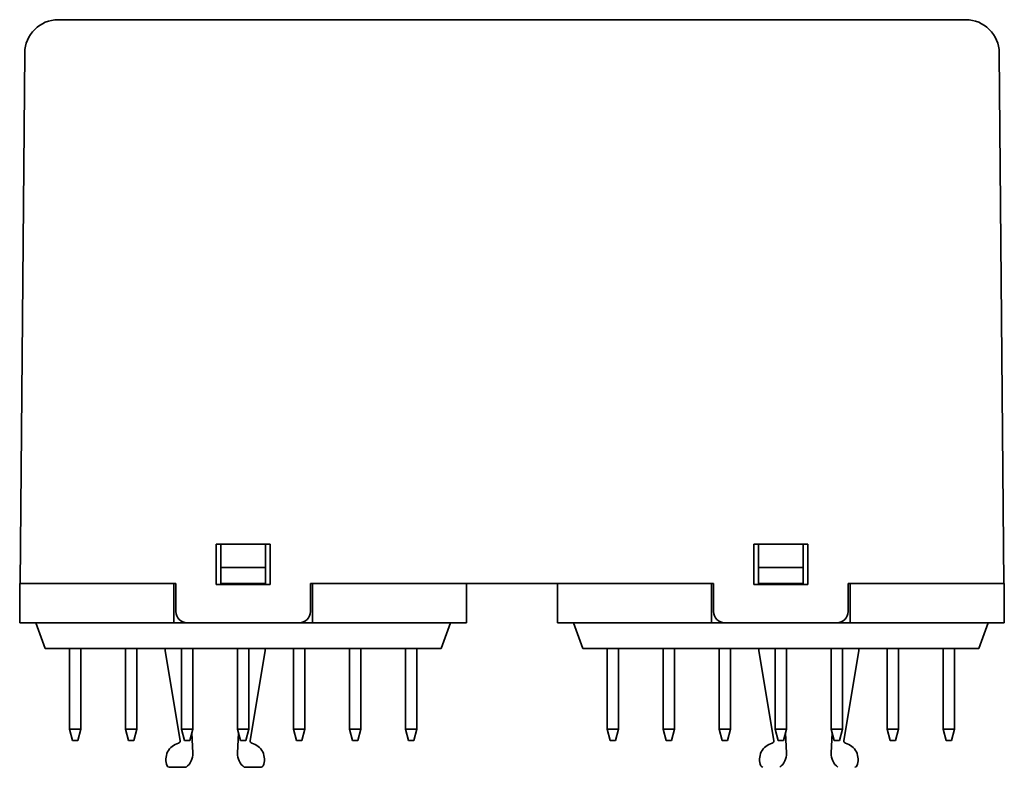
# Model space of a CAD drawing. Header units: millimetres. Extents: x 34 to 182, y 66 to 279.
# Tile 3 of 5: x 34 to 122, y 132 to 199. Entities that reach past the tile are written whole.
import ezdxf

# ---------------------------------------------------------------- set-up
doc = ezdxf.new("R2010")
doc.units = ezdxf.units.MM
doc.layers.add('Visible (ISO)', color=7, linetype='Continuous', lineweight=35)

msp = doc.modelspace()

# ---------------------------------------------------------------- linework, layer by layer
at = {"layer": 'Visible (ISO)'}
for p, q in [((118.926, 198.634), (37.926, 198.634)), ((34.926, 195.66), (34.517, 148.334)), ((122.334, 148.334), (121.926, 195.66)), ((52.026, 151.834), (56.826, 151.834)), ((52.026, 148.234), (52.026, 151.834)), ((52.426, 151.834), (52.426, 149.755)), ((56.426, 149.755), (56.426, 151.834)), ((56.826, 151.834), (56.826, 148.234)), ((100.026, 151.834), (104.826, 151.834)), ((100.026, 148.234), (100.026, 151.834)), ((100.426, 151.834), (100.426, 149.755)), ((104.426, 149.755), (104.426, 151.834)), ((104.826, 151.834), (104.826, 148.234)), ((52.426, 149.755), (52.426, 148.334)), ((56.426, 149.755), (52.426, 149.755)), ((56.426, 148.334), (56.426, 149.755)), ((100.426, 149.755), (104.426, 149.755)), ((100.426, 149.755), (100.426, 148.334)), ((104.426, 148.334), (104.426, 149.755)), ((34.476, 148.334), (35.317, 148.334)), ((34.476, 144.834), (34.476, 148.334)), ((37.517, 148.334), (35.317, 148.334)), ((48.426, 148.334), (37.517, 148.334)), ((48.226, 144.834), (48.226, 148.334)), ((48.426, 145.834), (48.426, 148.334)), ((56.826, 148.234), (52.026, 148.234)), ((56.426, 148.334), (52.426, 148.334)), ((52.426, 148.234), (52.426, 148.334)), ((56.426, 148.334), (56.426, 148.234)), ((60.426, 148.334), (60.426, 145.834)), ((96.426, 148.334), (60.426, 148.334)), ((60.626, 144.834), (60.626, 148.334)), ((74.376, 144.834), (74.376, 148.334)), ((82.476, 144.834), (82.476, 148.334)), ((96.226, 144.834), (96.226, 148.334)), ((96.426, 145.834), (96.426, 148.334)), ((104.826, 148.234), (100.026, 148.234)), ((100.426, 148.334), (104.426, 148.334)), ((100.426, 148.234), (100.426, 148.334)), ((104.426, 148.334), (104.426, 148.234)), ((108.426, 148.334), (108.426, 145.834)), ((119.335, 148.334), (108.426, 148.334)), ((108.626, 144.834), (108.626, 148.334)), ((121.535, 148.334), (119.335, 148.334)), ((121.535, 148.334), (122.376, 148.334)), ((122.376, 144.834), (122.376, 148.334)), ((37.476, 144.834), (34.476, 144.834)), ((35.926, 144.834), (36.763, 142.534)), ((37.476, 144.834), (48.226, 144.834)), ((49.426, 144.834), (48.226, 144.834)), ((49.426, 144.834), (59.426, 144.834)), ((60.626, 144.834), (59.426, 144.834)), ((60.626, 144.834), (71.376, 144.834)), ((74.376, 144.834), (71.376, 144.834)), ((72.926, 144.834), (72.089, 142.534)), ((85.476, 144.834), (82.476, 144.834)), ((83.926, 144.834), (84.763, 142.534)), ((85.476, 144.834), (96.226, 144.834)), ((97.426, 144.834), (96.226, 144.834)), ((97.426, 144.834), (107.426, 144.834)), ((108.626, 144.834), (107.426, 144.834)), ((108.626, 144.834), (119.376, 144.834)), ((122.376, 144.834), (119.376, 144.834)), ((120.926, 144.834), (120.089, 142.534)), ((37.426, 142.534), (36.763, 142.534)), ((37.426, 142.534), (71.426, 142.534)), ((38.926, 135.332), (38.926, 142.534)), ((39.926, 142.534), (39.926, 135.332)), ((43.926, 135.332), (43.926, 142.534)), ((44.926, 142.534), (44.926, 135.332)), ((47.476, 142.534), (47.476, 142.334)), ((48.926, 135.332), (48.926, 142.534)), ((49.926, 142.534), (49.926, 135.332)), ((53.926, 142.534), (53.926, 142.506)), ((53.926, 142.506), (53.926, 135.332)), ((54.926, 142.506), (54.926, 142.534)), ((54.926, 135.332), (54.926, 142.506)), ((56.376, 142.534), (56.376, 142.334)), ((58.926, 142.534), (58.926, 142.506)), ((58.926, 142.506), (58.926, 135.332)), ((59.926, 142.506), (59.926, 142.534)), ((59.926, 135.332), (59.926, 142.506)), ((63.926, 142.534), (63.926, 142.506)), ((63.926, 142.506), (63.926, 135.332)), ((64.926, 142.506), (64.926, 142.534)), ((64.926, 135.332), (64.926, 142.506)), ((68.926, 142.534), (68.926, 142.506)), ((68.926, 142.506), (68.926, 135.332)), ((69.926, 142.506), (69.926, 142.534)), ((69.926, 135.332), (69.926, 142.506)), ((72.089, 142.534), (71.426, 142.534)), ((85.426, 142.534), (84.763, 142.534)), ((85.426, 142.534), (119.426, 142.534)), ((86.926, 142.534), (86.926, 142.506)), ((86.926, 142.506), (86.926, 135.332)), ((87.926, 142.506), (87.926, 142.534)), ((87.926, 135.332), (87.926, 142.506)), ((91.926, 142.534), (91.926, 142.506)), ((91.926, 142.506), (91.926, 135.332)), ((92.926, 142.506), (92.926, 142.534)), ((92.926, 135.332), (92.926, 142.506)), ((96.926, 142.534), (96.926, 142.506)), ((96.926, 142.506), (96.926, 135.332)), ((97.926, 142.506), (97.926, 142.534)), ((97.926, 135.332), (97.926, 142.506)), ((100.476, 142.534), (100.476, 142.334)), ((101.926, 142.534), (101.926, 142.506)), ((101.926, 142.506), (101.926, 135.332)), ((102.926, 142.506), (102.926, 142.534)), ((102.926, 135.332), (102.926, 142.506)), ((106.926, 135.332), (106.926, 142.534)), ((107.926, 142.534), (107.926, 135.332)), ((109.376, 142.534), (109.376, 142.334)), ((111.926, 135.332), (111.926, 142.534)), ((112.926, 142.534), (112.926, 135.332)), ((116.926, 135.332), (116.926, 142.534)), ((117.926, 142.534), (117.926, 135.332)), ((120.089, 142.534), (119.426, 142.534)), ((48.794, 134.311), (47.476, 142.334)), ((56.376, 142.334), (55.057, 134.311)), ((101.794, 134.311), (100.476, 142.334)), ((109.376, 142.334), (108.057, 134.311)), ((39.194, 134.332), (38.926, 135.332)), ((38.926, 135.332), (39.926, 135.332)), ((39.926, 135.332), (39.658, 134.332)), ((44.194, 134.332), (43.926, 135.332)), ((43.926, 135.332), (44.926, 135.332)), ((44.926, 135.332), (44.658, 134.332)), ((49.194, 134.332), (48.926, 135.332)), ((48.926, 135.332), (49.926, 135.332)), ((49.926, 135.332), (49.658, 134.332)), ((49.836, 134.996), (49.924, 133.208)), ((54.926, 135.332), (53.926, 135.332)), ((53.926, 135.332), (54.194, 134.332)), ((53.928, 133.208), (54.016, 134.996)), ((54.658, 134.332), (54.926, 135.332)), ((59.926, 135.332), (58.926, 135.332)), ((58.926, 135.332), (59.194, 134.332)), ((59.658, 134.332), (59.926, 135.332)), ((64.926, 135.332), (63.926, 135.332)), ((63.926, 135.332), (64.194, 134.332)), ((64.658, 134.332), (64.926, 135.332)), ((69.926, 135.332), (68.926, 135.332)), ((68.926, 135.332), (69.194, 134.332)), ((69.658, 134.332), (69.926, 135.332)), ((87.926, 135.332), (86.926, 135.332)), ((86.926, 135.332), (87.194, 134.332)), ((87.658, 134.332), (87.926, 135.332)), ((92.926, 135.332), (91.926, 135.332)), ((91.926, 135.332), (92.194, 134.332)), ((92.658, 134.332), (92.926, 135.332)), ((97.926, 135.332), (96.926, 135.332)), ((96.926, 135.332), (97.194, 134.332)), ((97.658, 134.332), (97.926, 135.332)), ((102.926, 135.332), (101.926, 135.332)), ((101.926, 135.332), (102.194, 134.332)), ((102.658, 134.332), (102.926, 135.332)), ((102.836, 134.996), (102.924, 133.208)), ((107.194, 134.332), (106.926, 135.332)), ((106.926, 135.332), (107.926, 135.332)), ((106.928, 133.208), (107.016, 134.996)), ((107.926, 135.332), (107.658, 134.332)), ((112.194, 134.332), (111.926, 135.332)), ((111.926, 135.332), (112.926, 135.332)), ((112.926, 135.332), (112.658, 134.332)), ((117.194, 134.332), (116.926, 135.332)), ((116.926, 135.332), (117.926, 135.332)), ((117.926, 135.332), (117.658, 134.332)), ((39.194, 134.332), (39.658, 134.332)), ((44.194, 134.332), (44.658, 134.332)), ((49.194, 134.332), (49.658, 134.332)), ((54.194, 134.332), (54.658, 134.332)), ((59.194, 134.332), (59.658, 134.332)), ((64.194, 134.332), (64.658, 134.332)), ((69.194, 134.332), (69.658, 134.332)), ((87.194, 134.332), (87.658, 134.332)), ((92.194, 134.332), (92.658, 134.332)), ((97.194, 134.332), (97.658, 134.332)), ((102.194, 134.332), (102.658, 134.332)), ((107.194, 134.332), (107.658, 134.332)), ((112.194, 134.332), (112.658, 134.332)), ((117.194, 134.332), (117.658, 134.332)), ((49.326, 131.934), (47.826, 131.934)), ((56.026, 131.934), (54.526, 131.934))]:
    msp.add_line(p, q, dxfattribs=at)
for centre, radius, start, end in [((37.926, 195.634), 3, 90, 179.50532), ((118.926, 195.634), 3, 0.49468, 90), ((49.426, 145.834), 1, 180, 270), ((59.426, 145.834), 1, 270, 0), ((97.426, 145.834), 1, 180, 270), ((107.426, 145.834), 1, 270, 0), ((49.026, 132.634), 1.5, 104.60726, 202.61986), ((48.597, 134.279), 0.2, 284.60726, 9.334), ((55.255, 134.279), 0.2, 170.666, 255.39274), ((54.826, 132.634), 1.5, 337.38014, 75.39274), ((102.026, 132.634), 1.5, 104.60726, 202.61986), ((101.597, 134.279), 0.2, 284.60726, 9.334), ((108.255, 134.279), 0.2, 170.666, 255.39274), ((107.826, 132.634), 1.5, 337.38014, 75.39274), ((48.426, 133.134), 1.5, 306.8699, 2.82066), ((55.426, 133.134), 1.5, 177.17934, 233.1301), ((101.426, 133.134), 1.5, 306.8699, 2.82066), ((108.426, 133.134), 1.5, 177.17934, 233.1301), ((47.826, 132.134), 0.2, 202.61986, 270), ((56.026, 132.134), 0.2, 270, 337.38014), ((100.826, 132.134), 0.2, 202.61986, 270), ((109.026, 132.134), 0.2, 270, 337.38014)]:
    msp.add_arc(centre, radius, start, end, dxfattribs=at)

doc.saveas('drawing.dxf')
